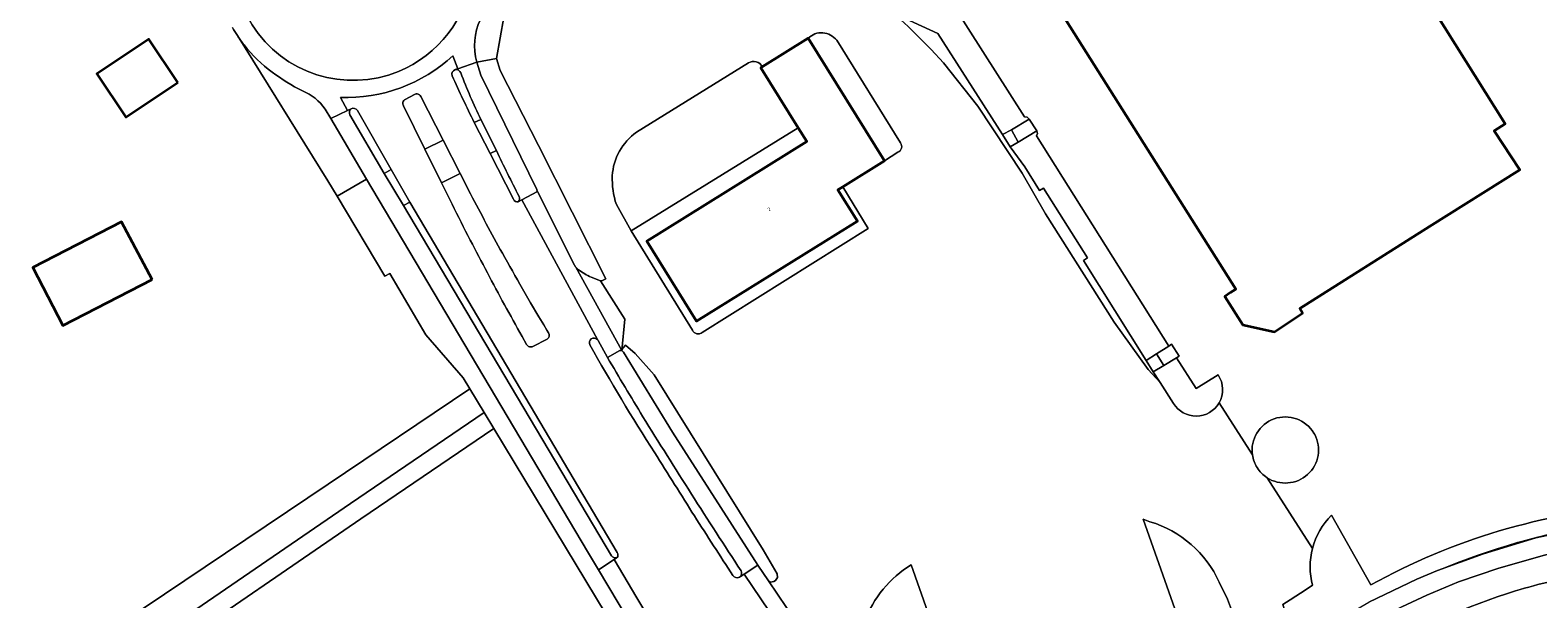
# Model space of a CAD drawing. Header units: metres. Extents: x 197700 to 204338, y 317132 to 325229.
# Tile 44 of 256: x 198482 to 198643, y 319331 to 319392. Entities that reach past the tile are written whole.
import ezdxf
from ezdxf.enums import TextEntityAlignment as Align

# ---------------------------------------------------------------- set-up
doc = ezdxf.new("R2010")
doc.units = ezdxf.units.M
for name, color, linetype, lineweight in [('B-WE-GR-BEPLANTING_CULTUUR_BODEMBEDEKKER-GV', 90, 'Continuous', 18), ('B-WE-GR-BEPLANTING_CULTUUR_HEESTERS-GV', 90, 'Continuous', 18), ('B-WE-GR-GROENVOORZIENING-GV', 80, 'Continuous', 18), ('B-WE-IE-TERREINAFSCHEIDING_KUNSTMATIG_HEKWERK-G', 20, 'IE-TERREINAFSCHEIDING-KUNSTMATIG', 18), ('B-WE-OG-BEBOUWING-GV', 7, 'Continuous', 35), ('B-WE-OG-BEBOUWING-T18', 10, 'Continuous', 18), ('B-WE-OG-TERREIN_CULTUURSCHEIDING-GV', 7, 'Continuous', 18), ('B-WE-OG-TERREIN_ERF-GV', 7, 'Continuous', 18), ('B-WE-OG-TERREIN_ONBEGROEID-GV', 7, 'Continuous', 18), ('B-WE-VH-VERHARDING_ASFALT-GV', 252, 'Continuous', 18), ('B-WE-VH-VERHARDING_BETONSTRAATSTEEN-GV', 252, 'Continuous', 18), ('B-WE-VH-VERHARDING_OPEN-GV', 252, 'Continuous', 18), ('B-WE-VH-VERHARDING_TEGEL-GV', 252, 'Continuous', 18)]:
    doc.layers.add(name, color=color, linetype=linetype, lineweight=lineweight)
doc.styles.add('NLCS-ISO-M200-T18', font='NLCS-ISO.ttf', dxfattribs={"height": 0.36})
doc.linetypes.add('IE-TERREINAFSCHEIDING-KUNSTMATIG', pattern='A,4,[82,NLCS.SHX,S=0.75,R=90,X=0,Y=0],4,-2', length=10)

msp = doc.modelspace()

# ---------------------------------------------------------------- linework, layer by layer
at = {"layer": 'B-WE-GR-BEPLANTING_CULTUUR_BODEMBEDEKKER-GV'}
for points in [[(198504.627, 319390.088, -0.0207202), (198503.909, 319391.092)], [(198507.636, 319387.188, -0.0705682), (198504.627, 319390.088)], [(198510.874, 319385.177, -0.0504459), (198507.636, 319387.188)], [(198513.282, 319383.233, 0.1479619), (198510.874, 319385.177)]]:
    msp.add_lwpolyline(points, format="xyb", dxfattribs=at)
for points in [[(198503.909, 319391.092), (198513.569, 319375.545)], [(198513.569, 319375.545), (198514.569, 319373.931), (198517.728, 319375.733), (198513.888, 319382.205), (198513.282, 319383.233)]]:
    msp.add_lwpolyline(points, dxfattribs=at)
at = {"layer": 'B-WE-GR-BEPLANTING_CULTUUR_HEESTERS-GV'}
msp.add_lwpolyline([(198545.39, 319357.969), (198545.13, 319357.707), (198544.989, 319357.416), (198545.196, 319357.223), (198550.412, 319348.69), (198559.544, 319334.445), (198560.672, 319332.778), (198560.882, 319332.64), (198561.241, 319332.697), (198561.444, 319332.818), (198561.641, 319333.144), (198561.605, 319333.524), (198560.126, 319336.106), (198548.446, 319354.825), (198546.428, 319357.106)], close=True, dxfattribs=at)
at = {"layer": 'B-WE-GR-GROENVOORZIENING-GV'}
msp.add_lwpolyline([(198594.548, 319230.651), (198593.663, 319232.726), (198591.429, 319237.528), (198570.412, 319222.542), (198562.789, 319217.106), (198510.861, 319303.674), (198550.975, 319316.474), (198531.32, 319349.057), (198517.117, 319339.413), (198473.253, 319309.334), (198430.164, 319280.38), (198426.439, 319277.184), (198424.624, 319272.127)], dxfattribs=at)
at = {"layer": 'B-WE-IE-TERREINAFSCHEIDING_KUNSTMATIG_HEKWERK-G'}
msp.add_lwpolyline([(198632.196, 319333.888, -0.1084905), (198667.674, 319340.173)], format="xyb", dxfattribs=at)
at = {"layer": 'B-WE-OG-BEBOUWING-GV'}
msp.add_lwpolyline([(198589.936, 319396.792), (198610.623, 319363.987), (198610.069, 319363.601), (198609.465, 319363.18), (198611.386, 319360.15), (198614.759, 319359.407), (198617.769, 319361.386), (198617.456, 319361.908), (198631.336, 319370.659), (198640.98, 319376.74), (198638.257, 319380.909), (198639.427, 319381.646), (198628.737, 319398.708)], dxfattribs=at)
for points in [[(198497.55, 319386.057), (198494.46, 319390.709), (198488.888, 319387.007), (198491.978, 319382.355)], [(198568.636, 319374.917), (198573.088, 319377.686), (198564.926, 319390.808), (198560.007, 319387.749), (198559.853, 319387.653), (198563.846, 319381.234), (198564.771, 319379.746), (198547.66, 319369.104), (198552.988, 319360.537), (198570.176, 319371.227), (198568.091, 319374.578)], [(198494.795, 319364.991), (198491.517, 319371.183), (198482.031, 319366.297), (198485.238, 319360.069)]]:
    msp.add_lwpolyline(points, close=True, dxfattribs=at)
at = {"layer": 'B-WE-OG-TERREIN_CULTUURSCHEIDING-GV'}
for points in [[(198528.843, 319374.149), (198527.721, 319376.344), (198525.735, 319375.327), (198526.853, 319373.064)], [(198537.171, 319359.303), (198536.997, 319359.585), (198536.65, 319360.166), (198536.119, 319361.027), (198535.248, 319362.522), (198534.383, 319364.02)], [(198534.338, 319358.92), (198534.821, 319358.055)], [(198535.506, 319357.854), (198537.01, 319358.612)], [(198528.758, 319353.305), (198513.623, 319343.128), (198439.05, 319292.985), (198434.102, 319291.348), (198429.249, 319287.016), (198423.693, 319284.901), (198415.028, 319285.522), (198400.403, 319292.262), (198388.788, 319298.91), (198384.76, 319304.84), (198394.839, 319337.411), (198402.268, 319341.868), (198404.345, 319343.718), (198399.537, 319350.741), (198394.589, 319343.819), (198386.133, 319331.721), (198381.272, 319324.562), (198375.003, 319314.433), (198373.081, 319311.682), (198368.527, 319303.856), (198377.818, 319298.324)], [(198419.506, 319280.239), (198426.08, 319279.511), (198428.952, 319281.974), (198472.129, 319310.988), (198515.989, 319341.065), (198530.286, 319350.772), (198528.758, 319353.305)], [(198680.248, 319338.887), (198658.915, 319337.532), (198655.215, 319337.343), (198650.311, 319336.852), (198646.008, 319336.06), (198643.606, 319335.516), (198638.75, 319334.124), (198634.444, 319332.682), (198631.041, 319331.237), (198628.386, 319329.992), (198623.729, 319327.599), (198621.676, 319326.452), (198616.678, 319323.411), (198616.629, 319319.777), (198625.498, 319325.033)]]:
    msp.add_lwpolyline(points, dxfattribs=at)
for points in [[(198532.233, 319367.824, -0.0073131), (198528.843, 319374.149)], [(198526.853, 319373.064, 0.0038459), (198528.798, 319369.227)], [(198528.798, 319369.227, 0.0020411), (198530.631, 319365.731)], [(198534.383, 319364.02, -0.0040886), (198532.233, 319367.824)], [(198530.631, 319365.731, 0.0074612), (198534.338, 319358.92)], [(198537.01, 319358.612, 0.4031238), (198537.171, 319359.303)], [(198534.821, 319358.055, 0.4351053), (198535.506, 319357.854)], [(198640.532, 319331.703, -0.0317417), (198648.219, 319333.499)], [(198625.498, 319325.033, -0.0592398), (198640.532, 319331.703)]]:
    msp.add_lwpolyline(points, format="xyb", dxfattribs=at)
at = {"layer": 'B-WE-OG-TERREIN_ERF-GV'}
for points in [[(198586.503, 319379.207), (198585.7, 319380.499), (198578.789, 319391.324), (198574.024, 319393.475), (198575.623, 319392.07), (198578.07, 319389.613), (198579.367, 319388.158), (198583.062, 319383.545), (198587.8, 319376.378), (198590.294, 319372.018), (198597.626, 319360.44), (198601.269, 319355.377), (198602.533, 319353.986), (198601.806, 319355.118), (198601.028, 319356.353), (198594.343, 319367.036), (198594.79, 319367.313), (198590.075, 319374.759), (198589.649, 319374.513), (198588.062, 319377.037)], [(198497.55, 319386.057), (198491.978, 319382.355), (198488.888, 319387.007), (198494.46, 319390.709)], [(198601.028, 319356.353), (198602.144, 319357.05), (198603.454, 319357.861), (198589.331, 319380.362), (198589.419, 319380.632), (198589.352, 319380.908), (198587.37, 319379.702), (198586.503, 319379.207), (198588.062, 319377.037), (198589.649, 319374.513), (198590.075, 319374.759), (198594.79, 319367.313), (198594.343, 319367.036)], [(198494.795, 319364.991), (198485.238, 319360.069), (198482.031, 319366.297), (198491.517, 319371.183)]]:
    msp.add_lwpolyline(points, close=True, dxfattribs=at)
for points in [[(198503.909, 319391.092, -0.0174586), (198503.38, 319391.967)], [(198560.007, 319387.749, 0.4671818), (198558.542, 319388.158)], [(198546.569, 319380.746, 0.230364), (198543.984, 319376.084)], [(198543.984, 319376.084, 0.0899795), (198544.42, 319373.017)], [(198608.838, 319351.802, 0.2879764), (198608.733, 319354.813)], [(198603.972, 319351.747, 0.568235), (198608.838, 319351.802)], [(198618.961, 319348.574, 0.8222494), (198612.407, 319346.24)], [(198613.966, 319343.81, 0.773287), (198619.063, 319348.444)], [(198612.407, 319346.24, 0.1025589), (198612.902, 319344.891)], [(198612.902, 319344.891, 0.1077042), (198613.966, 319343.81)], [(198608.853, 319332.636, 0.2167069), (198601.453, 319339.093)], [(198575.113, 319333.96, 0.1656608), (198570.62, 319327.448)]]:
    msp.add_lwpolyline(points, format="xyb", dxfattribs=at)
for points in [[(198528.038, 319354.5), (198524.063, 319359.094), (198520.197, 319365.639), (198519.677, 319365.343), (198514.569, 319373.931), (198513.569, 319375.545), (198503.909, 319391.092)], [(198544.42, 319373.017), (198546.016, 319370.21), (198563.846, 319381.234), (198559.853, 319387.653), (198560.007, 319387.749)], [(198558.542, 319388.158), (198546.569, 319380.746)], [(198604.299, 319356.639), (198602.927, 319355.792), (198601.806, 319355.118), (198602.533, 319353.986), (198603.972, 319351.747)], [(198608.733, 319354.813), (198606.393, 319353.346), (198604.299, 319356.639)], [(198439.05, 319292.985), (198513.623, 319343.128), (198528.758, 319353.305), (198528.038, 319354.5)], [(198619.063, 319348.444), (198618.961, 319348.574)], [(198601.453, 319339.093), (198600.733, 319339.363), (198606.843, 319321.999), (198591.415, 319313.171)], [(198570.163, 319323.982), (198585.127, 319309.19), (198584.772, 319308.762), (198586.622, 319308.308), (198587.622, 319308.156), (198588.673, 319308.104), (198589.573, 319308.202), (198591.348, 319308.611), (198590.41, 319310.206), (198589.358, 319311.994), (198588.826, 319312.857), (198585.35, 319311.586), (198584.153, 319311.106), (198575.935, 319334.479), (198575.113, 319333.96)], [(198591.415, 319313.171), (198592.523, 319311.234), (198611.066, 319322.306), (198610.507, 319327.911), (198610.261, 319329.405), (198609.749, 319330.829), (198608.853, 319332.636)]]:
    msp.add_lwpolyline(points, dxfattribs=at)
at = {"layer": 'B-WE-OG-TERREIN_ONBEGROEID-GV'}
for points in [[(198618.819, 319332.297), (198618.148, 319331.862), (198616.438, 319330.754), (198615.652, 319330.243), (198616.356, 319327.96), (198616.706, 319325.597), (198620.995, 319328.261), (198624.835, 319330.5), (198629.97, 319332.956), (198632.196, 319333.888), (198637.102, 319335.679), (198642.708, 319337.369), (198648.063, 319338.509), (198653.818, 319339.198), (198675.833, 319340.352), (198679.088, 319341.747)], [(198625.044, 319332.334), (198620.847, 319339.8)]]:
    msp.add_lwpolyline(points, dxfattribs=at)
for points in [[(198620.847, 319339.8, 0.1329317), (198618.818, 319336.247)], [(198653.45, 319340.783, 0.1094224), (198625.044, 319332.334)], [(198618.818, 319336.247, 0.1278485), (198618.819, 319332.297)]]:
    msp.add_lwpolyline(points, format="xyb", dxfattribs=at)
at = {"layer": 'B-WE-VH-VERHARDING_ASFALT-GV'}
for points in [[(198524.016, 319409.346, 1.7194589), (198521.137, 319387.255)], [(198521.137, 319387.255, -1.7194589), (198524.016, 319409.346)], [(198521.137, 319387.255, 0.5803069), (198524.016, 319409.346)], [(198524.016, 319409.346, -0.5803069), (198521.137, 319387.255)], [(198529.514, 319388.256, -0.1830795), (198529.882, 319392.813)], [(198503.38, 319391.967, 0.0174586), (198503.909, 319391.092)], [(198503.909, 319391.092, 0.0207202), (198504.627, 319390.088)], [(198504.627, 319390.088, 0.0705682), (198507.636, 319387.188)], [(198514.921, 319384.477, 0.1993677), (198526.942, 319388.925)], [(198526.942, 319388.925, -0.1993677), (198514.921, 319384.477)], [(198507.636, 319387.188, 0.0504459), (198510.874, 319385.177)], [(198526.861, 319386.794, -0.4098009), (198527.165, 319387.441)], [(198529.229, 319381.79, -0.0088665), (198526.861, 319386.794)], [(198510.874, 319385.177, -0.1479619), (198513.282, 319383.233)], [(198522.833, 319384.794, -0.4309713), (198523.511, 319384.582)], [(198516.056, 319383.249, -0.3946648), (198516.762, 319383.068)], [(198521.658, 319383.579, -0.4260574), (198521.841, 319384.263)], [(198528.843, 319374.149, 0.0073131), (198532.233, 319367.824)], [(198533.922, 319373.309, -0.3716372), (198533.419, 319373.582)], [(198528.798, 319369.227, -0.0038459), (198526.853, 319373.064)], [(198530.631, 319365.731, -0.0020411), (198528.798, 319369.227)], [(198532.233, 319367.824, 0.0040886), (198534.383, 319364.02)], [(198534.338, 319358.92, -0.0074612), (198530.631, 319365.731)], [(198540.094, 319366.329, -0.0595912), (198539.878, 319366.666)], [(198540.381, 319366.05, -0.0598723), (198540.094, 319366.329)], [(198541.736, 319365.262, -0.0670942), (198540.381, 319366.05)], [(198537.171, 319359.303, -0.4031238), (198537.01, 319358.612)], [(198541.591, 319358.017, -0.8745646), (198542.386, 319358.591)], [(198535.506, 319357.854, -0.4351053), (198534.821, 319358.055)], [(198548.516, 319346.482, -0.0158064), (198541.591, 319358.017)], [(198542.386, 319358.591, -0.0776278), (198542.462, 319358.487)], [(198552.769, 319339.712, -0.0013524), (198548.516, 319346.482)], [(198556.884, 319333.343, -0.0032566), (198552.769, 319339.712)], [(198544.52, 319335.812, -0.3138466), (198544.488, 319335.263)], [(198557.562, 319333.171, -0.386267), (198556.884, 319333.343)], [(198648.219, 319333.499, 0.0317417), (198640.532, 319331.703)], [(198640.532, 319331.703, 0.0592398), (198625.498, 319325.033)]]:
    msp.add_lwpolyline(points, format="xyb", dxfattribs=at)
for points in [[(198526.942, 319388.925), (198527.479, 319387.55), (198529.514, 319388.256)], [(198527.165, 319387.441), (198527.182, 319387.446), (198527.479, 319387.55), (198526.942, 319388.925)], [(198513.282, 319383.233), (198513.888, 319382.205), (198515.665, 319383.06), (198514.921, 319384.477)], [(198514.921, 319384.477), (198515.665, 319383.06), (198516.056, 319383.249)], [(198521.841, 319384.263), (198522.833, 319384.794)], [(198523.511, 319384.582), (198525.898, 319379.912), (198527.721, 319376.344), (198528.843, 319374.149)], [(198516.762, 319383.068), (198520.336, 319376.781), (198522.328, 319373.258), (198544.52, 319335.812)], [(198526.853, 319373.064), (198525.735, 319375.327), (198523.951, 319378.938), (198521.658, 319383.579)], [(198533.419, 319373.582), (198530.93, 319378.471), (198529.229, 319381.79)], [(198542.386, 319358.591), (198534.301, 319373.511), (198533.928, 319373.312), (198533.922, 319373.309)], [(198539.878, 319366.666), (198535.982, 319374.408), (198534.301, 319373.511), (198542.386, 319358.591)], [(198542.462, 319358.487), (198543.465, 319356.666), (198544.786, 319357.421), (198544.989, 319357.416), (198540.094, 319366.329)], [(198540.094, 319366.329), (198544.989, 319357.416), (198545.316, 319360.752), (198542.734, 319364.844), (198541.736, 319365.262)], [(198534.383, 319364.02), (198535.248, 319362.522), (198536.119, 319361.027), (198536.65, 319360.166), (198536.997, 319359.585), (198537.171, 319359.303)], [(198534.821, 319358.055), (198534.338, 319358.92)], [(198537.01, 319358.612), (198535.506, 319357.854)], [(198424.624, 319272.127), (198426.439, 319277.184), (198430.164, 319280.38), (198473.253, 319309.334), (198517.117, 319339.413), (198531.32, 319349.057), (198530.286, 319350.772), (198515.989, 319341.065), (198472.129, 319310.988), (198428.952, 319281.974), (198426.08, 319279.511), (198419.506, 319280.239)], [(198544.488, 319335.263), (198544.466, 319335.242), (198544.438, 319335.229), (198544.2, 319335.071), (198546.621, 319330.973), (198556.769, 319314.012), (198560.404, 319316.303)], [(198561.02, 319316.694), (198566.907, 319320.422), (198558.08, 319333.504), (198557.673, 319333.242), (198557.562, 319333.171)]]:
    msp.add_lwpolyline(points, dxfattribs=at)
for points in [[(198555.037, 319312.92), (198556.769, 319314.012), (198546.621, 319330.973), (198544.2, 319335.071), (198542.501, 319333.942), (198554.438, 319313.916)], [(198566.907, 319320.422), (198568.391, 319321.374), (198560.672, 319332.778), (198559.544, 319334.445), (198558.08, 319333.504)]]:
    msp.add_lwpolyline(points, close=True, dxfattribs=at)
at = {"layer": 'B-WE-VH-VERHARDING_BETONSTRAATSTEEN-GV'}
for points in [[(198577.549, 319398.883), (198588.034, 319382.387), (198588.326, 319382.361), (198588.526, 319382.146), (198589.352, 319380.908), (198589.419, 319380.632), (198589.331, 319380.362), (198603.454, 319357.861)], [(198628.737, 319398.708), (198639.427, 319381.646), (198638.257, 319380.909), (198640.98, 319376.74), (198631.336, 319370.659), (198617.456, 319361.908), (198617.769, 319361.386), (198614.759, 319359.407), (198611.386, 319360.15), (198609.465, 319363.18), (198610.069, 319363.601), (198610.623, 319363.987), (198589.936, 319396.792)], [(198527.182, 319387.446), (198527.165, 319387.441)], [(198522.833, 319384.794), (198521.841, 319384.263)], [(198523.951, 319378.938), (198525.898, 319379.912), (198523.511, 319384.582)], [(198515.944, 319382.605), (198519.598, 319376.338), (198520.336, 319376.781), (198516.762, 319383.068)], [(198521.658, 319383.579), (198523.951, 319378.938)], [(198529.229, 319381.79), (198529.919, 319382.111)], [(198531.592, 319378.791), (198530.93, 319378.471), (198533.419, 319373.582)], [(198533.922, 319373.309), (198533.928, 319373.312)], [(198543.465, 319356.666), (198542.462, 319358.487)], [(198603.454, 319357.861), (198603.75, 319358.088), (198604.572, 319356.816), (198604.299, 319356.639), (198606.393, 319353.346), (198608.733, 319354.813)], [(198608.838, 319351.802), (198612.407, 319346.24)], [(198618.961, 319348.574), (198619.063, 319348.444)], [(198613.966, 319343.81), (198618.818, 319336.247)], [(198620.847, 319339.8), (198625.044, 319332.334)], [(198557.562, 319333.171), (198557.673, 319333.242)]]:
    msp.add_lwpolyline(points, dxfattribs=at)
for points in [[(198527.165, 319387.441, 0.4098009), (198526.861, 319386.794)], [(198526.861, 319386.794, 0.0088665), (198529.229, 319381.79)], [(198527.797, 319387.097, 0.3612108), (198527.182, 319387.446)], [(198529.919, 319382.111, -0.0204494), (198527.797, 319387.097)], [(198523.511, 319384.582, 0.4309713), (198522.833, 319384.794)], [(198516.056, 319383.249, 0.3807512), (198515.944, 319382.605)], [(198516.762, 319383.068, 0.3946648), (198516.056, 319383.249)], [(198521.841, 319384.263, 0.4260574), (198521.658, 319383.579)], [(198534.024, 319373.896, -0.0087518), (198531.592, 319378.791)], [(198533.419, 319373.582, 0.3716372), (198533.922, 319373.309)], [(198533.928, 319373.312, 0.3494429), (198534.024, 319373.896)], [(198542.386, 319358.591, 0.8745646), (198541.591, 319358.017)], [(198541.591, 319358.017, 0.0158064), (198548.516, 319346.482)], [(198542.462, 319358.487, 0.0776278), (198542.386, 319358.591)], [(198547.254, 319350.333, -0.0039963), (198543.465, 319356.666)], [(198608.733, 319354.813, -0.2879764), (198608.838, 319351.802)], [(198557.746, 319333.844, -0.0066124), (198547.254, 319350.333)], [(198612.407, 319346.24, -0.8222494), (198618.961, 319348.574)], [(198619.063, 319348.444, -0.773287), (198613.966, 319343.81)], [(198548.516, 319346.482, 0.0013524), (198552.769, 319339.712)], [(198552.769, 319339.712, 0.0032566), (198556.884, 319333.343)], [(198618.818, 319336.247, -0.1329317), (198620.847, 319339.8)], [(198625.044, 319332.334, -0.1094224), (198653.45, 319340.783)], [(198556.884, 319333.343, 0.386267), (198557.562, 319333.171)], [(198557.673, 319333.242, 0.3243919), (198557.746, 319333.844)]]:
    msp.add_lwpolyline(points, format="xyb", dxfattribs=at)
at = {"layer": 'B-WE-VH-VERHARDING_OPEN-GV'}
for points in [[(198533.182, 319397.497), (198531.617, 319388.634), (198532.002, 319387.344), (198536.092, 319379.33), (198543.307, 319365.059), (198542.871, 319364.849), (198542.734, 319364.844), (198545.316, 319360.752), (198544.989, 319357.416), (198545.13, 319357.707), (198545.39, 319357.969), (198546.428, 319357.106), (198548.446, 319354.825), (198560.126, 319336.106), (198561.605, 319333.524), (198561.641, 319333.144), (198561.444, 319332.818), (198561.241, 319332.697), (198560.882, 319332.64), (198560.672, 319332.778), (198568.391, 319321.374)], [(198574.024, 319393.475), (198578.789, 319391.324), (198585.7, 319380.499), (198586.635, 319381.004), (198588.526, 319382.146), (198588.326, 319382.361), (198588.034, 319382.387), (198577.549, 319398.883)], [(198603.972, 319351.747), (198602.533, 319353.986), (198601.269, 319355.377), (198597.626, 319360.44), (198590.294, 319372.018), (198587.8, 319376.378), (198583.062, 319383.545), (198579.367, 319388.158), (198578.07, 319389.613), (198575.623, 319392.07)], [(198560.007, 319387.749), (198564.926, 319390.808)], [(198564.926, 319390.808), (198573.088, 319377.686), (198574.497, 319378.608)], [(198574.798, 319379.608), (198567.966, 319390.585)], [(198567.966, 319390.585), (198574.798, 319379.608)], [(198546.569, 319380.746), (198558.542, 319388.158)], [(198553.599, 319359.333), (198571.33, 319370.457), (198568.636, 319374.917), (198568.091, 319374.578), (198570.176, 319371.227), (198552.988, 319360.537), (198547.66, 319369.104), (198564.771, 319379.746), (198563.846, 319381.234), (198546.016, 319370.21), (198552.549, 319359.585)], [(198574.497, 319378.608), (198573.088, 319377.686), (198568.636, 319374.917)], [(198568.636, 319374.917), (198571.33, 319370.457), (198553.599, 319359.333)], [(198552.549, 319359.585), (198546.016, 319370.21), (198544.42, 319373.017)], [(198612.407, 319346.24), (198608.838, 319351.802)], [(198618.818, 319336.247), (198613.966, 319343.81)], [(198575.113, 319333.96), (198575.935, 319334.479), (198584.153, 319311.106), (198585.35, 319311.586), (198588.826, 319312.857), (198589.358, 319311.994), (198591.415, 319313.171), (198606.843, 319321.999), (198600.733, 319339.363), (198601.453, 319339.093)], [(198608.853, 319332.636), (198609.749, 319330.829), (198610.261, 319329.405), (198610.507, 319327.911), (198611.066, 319322.306), (198616.706, 319325.597)], [(198616.706, 319325.597), (198616.356, 319327.96), (198615.652, 319330.243), (198616.438, 319330.754), (198618.148, 319331.862), (198618.819, 319332.297)]]:
    msp.add_lwpolyline(points, dxfattribs=at)
for points in [[(198567.966, 319390.585, 0.4529363), (198564.926, 319390.808)], [(198564.926, 319390.808, -0.4529363), (198567.966, 319390.585)], [(198558.542, 319388.158, -0.4671818), (198560.007, 319387.749)], [(198543.984, 319376.084, -0.230364), (198546.569, 319380.746)], [(198574.497, 319378.608, 0.4855575), (198574.798, 319379.608)], [(198574.798, 319379.608, -0.4855575), (198574.497, 319378.608)], [(198544.42, 319373.017, -0.0899795), (198543.984, 319376.084)], [(198552.549, 319359.585, 0.5013338), (198553.599, 319359.333)], [(198553.599, 319359.333, -0.5013338), (198552.549, 319359.585)], [(198608.838, 319351.802, -0.568235), (198603.972, 319351.747)], [(198612.902, 319344.891, -0.1025589), (198612.407, 319346.24)], [(198613.966, 319343.81, -0.1077042), (198612.902, 319344.891)], [(198601.453, 319339.093, -0.2167069), (198608.853, 319332.636)], [(198618.819, 319332.297, -0.1278485), (198618.818, 319336.247)], [(198570.62, 319327.448, -0.1656608), (198575.113, 319333.96)]]:
    msp.add_lwpolyline(points, format="xyb", dxfattribs=at)
for points in [[(198586.635, 319381.004), (198587.37, 319379.702), (198589.352, 319380.908), (198588.526, 319382.146)], [(198585.7, 319380.499), (198586.503, 319379.207), (198587.37, 319379.702), (198586.635, 319381.004)], [(198602.144, 319357.05), (198601.028, 319356.353), (198601.806, 319355.118), (198602.927, 319355.792)], [(198602.144, 319357.05), (198602.927, 319355.792), (198604.299, 319356.639), (198604.572, 319356.816), (198603.75, 319358.088), (198603.454, 319357.861)]]:
    msp.add_lwpolyline(points, close=True, dxfattribs=at)
at = {"layer": 'B-WE-VH-VERHARDING_TEGEL-GV'}
for points in [[(198531.617, 319388.634), (198533.182, 319397.497), (198533.55, 319398.522), (198534.238, 319399.367), (198534.967, 319400.148), (198536.277, 319401.473), (198537.659, 319402.723), (198541.514, 319405.703), (198553.437, 319414.13), (198563.755, 319421.076), (198563.882, 319421.163), (198562.376, 319422.96), (198540.331, 319407.428)], [(198533.928, 319373.312), (198534.301, 319373.511), (198535.982, 319374.408), (198535.946, 319374.455), (198535.92, 319374.64), (198529.94, 319386.863), (198529.514, 319388.256), (198527.479, 319387.55), (198527.182, 319387.446)], [(198529.514, 319388.256), (198531.617, 319388.634)], [(198536.092, 319379.33), (198532.002, 319387.344), (198531.617, 319388.634), (198529.514, 319388.256), (198529.94, 319386.863), (198535.92, 319374.64), (198535.946, 319374.455), (198535.982, 319374.408), (198539.878, 319366.666)], [(198516.056, 319383.249), (198515.665, 319383.06), (198513.888, 319382.205), (198517.728, 319375.733), (198541.35, 319335.922), (198542.501, 319333.942), (198544.2, 319335.071), (198544.438, 319335.229), (198544.428, 319335.227)], [(198543.909, 319335.461), (198521.66, 319372.904), (198519.598, 319376.338), (198515.944, 319382.605)], [(198529.919, 319382.111), (198531.592, 319378.791)], [(198541.736, 319365.262), (198542.734, 319364.844), (198542.871, 319364.849), (198543.307, 319365.059), (198536.092, 319379.33)], [(198554.438, 319313.916), (198542.501, 319333.942), (198541.35, 319335.922), (198517.728, 319375.733), (198514.569, 319373.931)], [(198514.569, 319373.931), (198519.677, 319365.343), (198520.197, 319365.639), (198524.063, 319359.094), (198528.038, 319354.5), (198528.758, 319353.305), (198530.286, 319350.772), (198531.32, 319349.057), (198550.975, 319316.474), (198554.444, 319310.872)], [(198544.52, 319335.812), (198522.328, 319373.258), (198521.66, 319372.904)], [(198521.66, 319372.904), (198543.909, 319335.461)], [(198557.673, 319333.242), (198558.08, 319333.504), (198559.544, 319334.445), (198550.412, 319348.69), (198545.196, 319357.223), (198544.989, 319357.416), (198544.786, 319357.421), (198543.465, 319356.666)], [(198681.21, 319338.948), (198681.805, 319340.621), (198680.687, 319341.442), (198679.088, 319341.747), (198675.833, 319340.352), (198653.818, 319339.198), (198648.063, 319338.509), (198642.708, 319337.369), (198637.102, 319335.679), (198632.196, 319333.888), (198629.97, 319332.956), (198624.835, 319330.5)], [(198628.386, 319329.992), (198631.041, 319331.237), (198634.444, 319332.682), (198638.75, 319334.124), (198643.606, 319335.516), (198646.008, 319336.06), (198650.311, 319336.852), (198655.215, 319337.343), (198658.915, 319337.532), (198680.248, 319338.887)], [(198544.428, 319335.227), (198544.438, 319335.229), (198544.466, 319335.242), (198544.488, 319335.263)]]:
    msp.add_lwpolyline(points, dxfattribs=at)
for points in [[(198529.882, 319392.813, 0.1830795), (198529.514, 319388.256)], [(198527.182, 319387.446, -0.3612108), (198527.797, 319387.097)], [(198527.797, 319387.097, 0.0204494), (198529.919, 319382.111)], [(198515.944, 319382.605, -0.3807512), (198516.056, 319383.249)], [(198531.592, 319378.791, 0.0087518), (198534.024, 319373.896)], [(198534.024, 319373.896, -0.3494429), (198533.928, 319373.312)], [(198539.878, 319366.666, 0.0595912), (198540.094, 319366.329)], [(198540.094, 319366.329, 0.0598723), (198540.381, 319366.05)], [(198540.381, 319366.05, 0.0670942), (198541.736, 319365.262)], [(198543.465, 319356.666, 0.0039963), (198547.254, 319350.333)], [(198547.254, 319350.333, 0.0066124), (198557.746, 319333.844)], [(198543.909, 319335.461, 0.3121095), (198544.428, 319335.227)], [(198544.428, 319335.227, -0.3121095), (198543.909, 319335.461)], [(198544.488, 319335.263, 0.3138466), (198544.52, 319335.812)], [(198557.746, 319333.844, -0.3243919), (198557.673, 319333.242)]]:
    msp.add_lwpolyline(points, format="xyb", dxfattribs=at)
for points in [[(198531.592, 319378.791), (198529.919, 319382.111), (198529.229, 319381.79), (198530.93, 319378.471)], [(198525.898, 319379.912), (198523.951, 319378.938), (198525.735, 319375.327), (198527.721, 319376.344)], [(198522.328, 319373.258), (198520.336, 319376.781), (198519.598, 319376.338), (198521.66, 319372.904)]]:
    msp.add_lwpolyline(points, close=True, dxfattribs=at)

# ---------------------------------------------------------------- texts
at = {"layer": 'B-WE-OG-BEBOUWING-T18', "style": 'NLCS-ISO-M200-T18'}
msp.add_text('2', height=0.36, rotation=31.8, dxfattribs=at).set_placement((198560.735, 319372.525), align=Align.MIDDLE)

doc.saveas('drawing.dxf')
